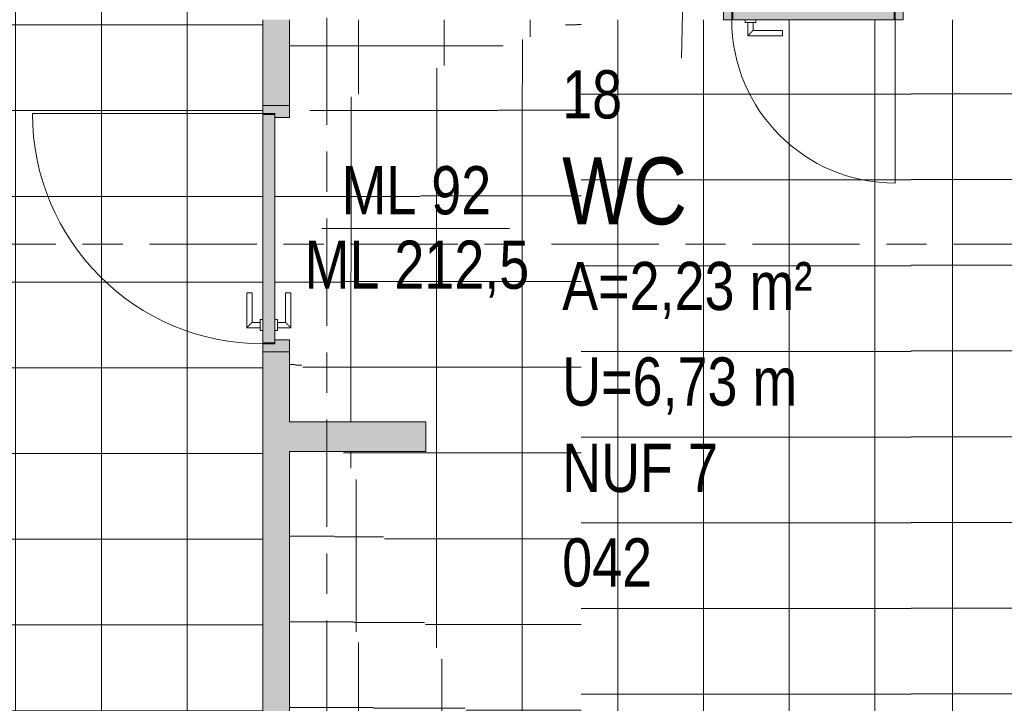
# Model space of a CAD drawing. Header units: metres. Extents: x 2 to 165, y -54 to 869.
# Tile 26 of 106: x 29.47 to 33.14, y -5.73 to -3.18. Entities that reach past the tile are written whole.
import ezdxf

# ---------------------------------------------------------------- set-up
doc = ezdxf.new("R2010")
doc.units = ezdxf.units.M
doc.linetypes.add('_Rasterlinie_', pattern=[0.75, 0.4, -0.1, 0.15, -0.1])
for name, color, linetype, lineweight in [('A_Geschossdecken', 7, 'Continuous', 5), ('A_Geschossdecken_Oberflächenschraffur', 7, 'Continuous', 5), ('A_Raster', 128, 'Continuous', 5), ('A_Raum-Txt', 16, 'Continuous', 5), ('A_Tuer', 128, 'Continuous', 5), ('A_Türen_Element', 128, 'Continuous', 5), ('A_Türen_Rahmen', 128, 'Continuous', 5), ('A_Wand', 244, 'Continuous', 5), ('A_Wand_Schraff', 1, 'Continuous', 5), ('A_Öffnung', 128, 'Continuous', 5)]:
    doc.layers.add(name, color=color, linetype=linetype, lineweight=lineweight)
doc.styles.add('Arial', font='arial.ttf', dxfattribs={"width": 0.8, "height": 0.18})
doc.styles.add('Arial_B', font='txt', dxfattribs={"width": 0.8, "height": 0.25})
pattern_1 = [(0, (56.97275, 0), (0, 0.32), []), (90, (56.97275, 0), (-0.32, 2e-17), [])]
pattern_2 = [(0.001, (56.96375, 0.01), (-5.6e-06, 0.32), []), (90, (56.96375, 0.01), (-0.32, 2e-17), [])]
pattern_3 = [(0, (56.97275, -0.078), (0, 0.32), []), (90, (56.97275, -0.078), (-0.32, 2e-17), [])]
pattern_4 = [(0, (56.97275, 0.012), (0, 0.32), []), (90, (56.97275, 0.012), (-0.32, 2e-17), [])]
pattern_5 = [(0, (56.94375, 0.002), (0, 0.32), []), (90, (56.94375, 0.002), (-0.32, 2e-17), [])]
pattern_6 = [(0, (56.94475, 0), (0, 0.32), []), (90, (56.94475, 0), (-0.32, 2e-17), [])]

# ---------------------------------------------------------------- blocks, each defined once
blk = doc.blocks.new('FP_28-AB- E0-  OK FFB')
at = {"layer": 'A_Geschossdecken_Oberflächenschraffur', "color": 9}
for p, q in [((-24.0228, -6.6572), (-24.0228, -3.1804)), ((-24.0228, -6.6572), (-24.0228, -3.1804)), ((-23.7028, -6.6572), (-23.7028, -3.1804)), ((-23.7028, -6.6572), (-23.7028, -3.1804)), ((-23.3829, -6.6572), (-23.3828, -3.1804)), ((-23.3829, -6.6572), (-23.3828, -3.1804)), ((-23.0629, -6.6572), (-23.0628, -3.1804)), ((-23.0629, -6.6572), (-23.0628, -3.1804)), ((-24.1767, -3.4569), (-22.9446, -3.4569)), ((-24.1767, -3.4569), (-22.9446, -3.4569)), ((-24.1767, -3.7769), (-22.9446, -3.7769)), ((-24.1767, -3.7769), (-22.9446, -3.7769)), ((-24.1767, -4.0969), (-22.9446, -4.0969)), ((-24.1767, -4.0969), (-22.9446, -4.0969)), ((-24.1767, -4.4169), (-22.9446, -4.4169)), ((-24.1767, -4.4169), (-22.9446, -4.4169)), ((-24.1767, -4.7369), (-22.9446, -4.7369)), ((-24.1767, -4.7369), (-22.9446, -4.7369)), ((-24.1767, -5.0569), (-22.9446, -5.0569)), ((-24.1767, -5.0569), (-22.9446, -5.0569)), ((-24.1767, -5.3769), (-22.9446, -5.3769)), ((-24.1767, -5.3769), (-22.9446, -5.3769)), ((-24.1767, -5.6969), (-22.9446, -5.6969)), ((-24.1767, -5.6969), (-22.9446, -5.6969)), ((-24.1767, -6.0169), (-22.9446, -6.0169)), ((-24.1767, -6.0169), (-22.9446, -6.0169)), ((-24.1767, -6.3369), (-22.9446, -6.3369)), ((-24.1767, -6.3369), (-22.9446, -6.3369))]:
    blk.add_line(p, q, dxfattribs=at)
blk = doc.blocks.new('FP_29-AB- E0-  OK FFB')
at = {"layer": 'A_Geschossdecken_Oberflächenschraffur', "color": 9}
for p, q in [((-25.2723, -6.6572), (-25.2723, -3.1804)), ((-25.2723, -6.6572), (-25.2723, -3.1804)), ((-24.9523, -6.6572), (-24.9523, -3.1804)), ((-24.9523, -6.6572), (-24.9523, -3.1804)), ((-24.6323, -6.6572), (-24.6323, -3.1804)), ((-24.6323, -6.6572), (-24.6323, -3.1804)), ((-24.3123, -6.6572), (-24.3123, -3.1804)), ((-24.3123, -6.6572), (-24.3123, -3.1804)), ((-25.4089, -3.4586), (-24.1768, -3.4586)), ((-25.4089, -3.4586), (-24.1768, -3.4586)), ((-25.4089, -3.7786), (-24.1768, -3.7786)), ((-25.4089, -3.7786), (-24.1768, -3.7786)), ((-25.4089, -4.0986), (-24.1768, -4.0986)), ((-25.4089, -4.0986), (-24.1768, -4.0986)), ((-25.4089, -4.4186), (-24.1768, -4.4186)), ((-25.4089, -4.4186), (-24.1768, -4.4186)), ((-25.4089, -4.7386), (-24.1768, -4.7386)), ((-25.4089, -4.7386), (-24.1768, -4.7386)), ((-25.4089, -5.0586), (-24.1768, -5.0586)), ((-25.4089, -5.0586), (-24.1768, -5.0586)), ((-25.4089, -5.3786), (-24.1768, -5.3786)), ((-25.4089, -5.3786), (-24.1768, -5.3786)), ((-25.4089, -5.6986), (-24.1768, -5.6986)), ((-25.4089, -5.6986), (-24.1768, -5.6986)), ((-25.4089, -6.0186), (-24.1768, -6.0186)), ((-25.4089, -6.0186), (-24.1768, -6.0186)), ((-25.4089, -6.3386), (-24.1768, -6.3386)), ((-25.4089, -6.3386), (-24.1768, -6.3386))]:
    blk.add_line(p, q, dxfattribs=at)
blk = doc.blocks.new('TU DF 1 - Rahmenstock flächenbündig variabel - DL - H - 840 x 2090-8069852-AB- E0-  OK FFB')
at = {"layer": 'A_Tuer', "lineweight": 9}
h = blk.add_hatch(color=253, dxfattribs=at)
h.paths.add_polyline_path([(0.305, -0.055), (0.335, -0.055), (0.335, 0.055), (0.29, 0.055), (0.29, -0.01), (0.305, -0.01), (0.305, -0.0415)], flags=0)
h.paths.add_polyline_path([(-0.305, -0.055), (-0.305, -0.01), (-0.29, -0.01), (-0.29, 0.055), (-0.335, 0.055), (-0.335, -0.055)], flags=0)
blk.add_hatch(color=253, dxfattribs=at).paths.add_polyline_path([(-0.301, -0.055), (0.301, -0.055), (0.301, -0.01), (-0.301, -0.01), (-0.301, -0.0415)], flags=0)
at = {"layer": 'A_Tuer', "color": 250, "lineweight": 9}
for p, q in [((-0.335, 0.055), (-0.335, -0.055)), ((-0.245, 0.05), (-0.245, 0)), ((-0.115, 0.05), (-0.245, 0.05)), ((-0.245, 0.05), (-0.245, 0)), ((-0.115, 0.05), (-0.245, 0.05)), ((-0.115, 0.05), (-0.115, 0.03)), ((-0.115, 0.05), (-0.115, 0.03)), ((0.335, -0.055), (0.335, 0.055)), ((-0.225, 0), (-0.225, 0.03)), ((-0.225, 0.03), (-0.115, 0.03)), ((-0.225, 0), (-0.225, 0.03)), ((-0.225, 0.03), (-0.115, 0.03)), ((-0.255, 0), (-0.255, -0.01)), ((-0.255, 0), (-0.215, 0)), ((-0.215, -0.01), (-0.215, 0)), ((-0.255, -0.055), (-0.255, -0.065)), ((-0.215, -0.065), (-0.255, -0.065)), ((-0.245, -0.065), (-0.245, -0.115)), ((-0.245, -0.065), (-0.245, -0.115)), ((-0.225, -0.095), (-0.225, -0.065)), ((-0.225, -0.095), (-0.225, -0.065)), ((-0.215, -0.065), (-0.215, -0.055)), ((-0.115, -0.095), (-0.225, -0.095)), ((-0.115, -0.095), (-0.225, -0.095)), ((-0.115, -0.095), (-0.115, -0.115)), ((-0.115, -0.095), (-0.115, -0.115)), ((-0.245, -0.115), (-0.115, -0.115)), ((-0.245, -0.115), (-0.115, -0.115))]:
    blk.add_line(p, q, dxfattribs=at)
for points in [[(-0.225, 0.03), (-0.225, 0.03), (-0.2252, 0.0302), (-0.2257, 0.0307), (-0.2263, 0.0313), (-0.2269, 0.0319), (-0.2275, 0.0325), (-0.2281, 0.0331), (-0.2289, 0.0339), (-0.2298, 0.0348), (-0.2306, 0.0356), (-0.2312, 0.0362), (-0.2318, 0.0368), (-0.2324, 0.0374), (-0.233, 0.038), (-0.2337, 0.0387), (-0.2343, 0.0393), (-0.235, 0.04), (-0.2357, 0.0407), (-0.2363, 0.0413), (-0.237, 0.042), (-0.2376, 0.0426), (-0.2382, 0.0432), (-0.2388, 0.0438), (-0.2394, 0.0444), (-0.24, 0.045), (-0.2406, 0.0456), (-0.2413, 0.0463), (-0.2419, 0.0469), (-0.2425, 0.0475), (-0.2431, 0.0481), (-0.2437, 0.0487), (-0.2443, 0.0493), (-0.2448, 0.0498), (-0.245, 0.05), (-0.245, 0.05)], [(-0.225, 0.03), (-0.225, 0.03), (-0.2252, 0.0302), (-0.2257, 0.0307), (-0.2263, 0.0313), (-0.2269, 0.0319), (-0.2275, 0.0325), (-0.2281, 0.0331), (-0.2289, 0.0339), (-0.2298, 0.0348), (-0.2306, 0.0356), (-0.2312, 0.0362), (-0.2318, 0.0368), (-0.2324, 0.0374), (-0.233, 0.038), (-0.2337, 0.0387), (-0.2343, 0.0393), (-0.235, 0.04), (-0.2357, 0.0407), (-0.2363, 0.0413), (-0.237, 0.042), (-0.2376, 0.0426), (-0.2382, 0.0432), (-0.2388, 0.0438), (-0.2394, 0.0444), (-0.24, 0.045), (-0.2406, 0.0456), (-0.2413, 0.0463), (-0.2419, 0.0469), (-0.2425, 0.0475), (-0.2431, 0.0481), (-0.2437, 0.0487), (-0.2443, 0.0493), (-0.2448, 0.0498), (-0.245, 0.05), (-0.245, 0.05)], [(-0.245, -0.115), (-0.245, -0.115), (-0.2448, -0.1148), (-0.2443, -0.1143), (-0.2437, -0.1137), (-0.2431, -0.1131), (-0.2425, -0.1125), (-0.2419, -0.1119), (-0.2411, -0.1111), (-0.2402, -0.1102), (-0.2394, -0.1094), (-0.2388, -0.1088), (-0.2382, -0.1082), (-0.2376, -0.1076), (-0.237, -0.107), (-0.2363, -0.1063), (-0.2357, -0.1057), (-0.235, -0.105), (-0.2343, -0.1043), (-0.2337, -0.1037), (-0.233, -0.103), (-0.2324, -0.1024), (-0.2318, -0.1018), (-0.2312, -0.1012), (-0.2306, -0.1006), (-0.23, -0.1), (-0.2294, -0.0994), (-0.2287, -0.0987), (-0.2281, -0.0981), (-0.2275, -0.0975), (-0.2269, -0.0969), (-0.2263, -0.0963), (-0.2257, -0.0957), (-0.2252, -0.0952), (-0.225, -0.095), (-0.225, -0.095)], [(-0.245, -0.115), (-0.245, -0.115), (-0.2448, -0.1148), (-0.2443, -0.1143), (-0.2437, -0.1137), (-0.2431, -0.1131), (-0.2425, -0.1125), (-0.2419, -0.1119), (-0.2411, -0.1111), (-0.2402, -0.1102), (-0.2394, -0.1094), (-0.2388, -0.1088), (-0.2382, -0.1082), (-0.2376, -0.1076), (-0.237, -0.107), (-0.2363, -0.1063), (-0.2357, -0.1057), (-0.235, -0.105), (-0.2343, -0.1043), (-0.2337, -0.1037), (-0.233, -0.103), (-0.2324, -0.1024), (-0.2318, -0.1018), (-0.2312, -0.1012), (-0.2306, -0.1006), (-0.23, -0.1), (-0.2294, -0.0994), (-0.2287, -0.0987), (-0.2281, -0.0981), (-0.2275, -0.0975), (-0.2269, -0.0969), (-0.2263, -0.0963), (-0.2257, -0.0957), (-0.2252, -0.0952), (-0.225, -0.095), (-0.225, -0.095)]]:
    blk.add_open_spline(points, degree=3, knots=[0, 0, 0, 0, 0.083333, 0.125, 0.166667, 0.208333, 0.229167, 0.25, 0.291667, 0.333333, 0.354167, 0.375, 0.395833, 0.416667, 0.4375, 0.458333, 0.479167, 0.5, 0.520833, 0.541667, 0.5625, 0.583333, 0.604167, 0.625, 0.645833, 0.666667, 0.6875, 0.708333, 0.75, 0.770833, 0.791667, 0.833333, 0.875, 0.916667, 1, 1, 1, 1], dxfattribs=at)
at = {"layer": 'A_Türen_Element', "color": 250, "lineweight": 9}
for p, q in [((0.301, -0.01), (-0.301, -0.01)), ((-0.301, -0.01), (-0.301, -0.055)), ((0.301, -0.055), (0.301, -0.01)), ((-0.301, -0.055), (0.301, -0.055))]:
    blk.add_line(p, q, dxfattribs=at)
at = {"layer": 'A_Türen_Rahmen', "color": 250, "lineweight": 9}
for p, q in [((-0.335, 0.055), (-0.29, 0.055)), ((-0.29, 0.055), (-0.29, -0.01)), ((0.29, 0.055), (0.335, 0.055)), ((0.29, -0.01), (0.29, 0.055)), ((-0.305, -0.01), (-0.305, -0.055)), ((-0.29, -0.01), (-0.305, -0.01)), ((0.305, -0.01), (0.29, -0.01)), ((0.305, -0.055), (0.305, -0.01)), ((-0.305, -0.055), (-0.335, -0.055)), ((0.335, -0.055), (0.305, -0.055))]:
    blk.add_line(p, q, dxfattribs=at)
at = {"layer": 'A_Öffnung', "color": 250, "lineweight": 9}
blk.add_line((0.305, -0.055), (0.305, -0.665), dxfattribs=at)
blk.add_arc((0.305, -0.055), 0.61, 180, 270, dxfattribs=at)
blk = doc.blocks.new('TU DF 1 - Rahmenstock flächenbündig variabel - DL - H - 840 x 2080-8069861-AB- E0-  OK FFB')
at = {"layer": 'A_Tuer', "lineweight": 9}
h = blk.add_hatch(color=253, dxfattribs=at)
h.paths.add_polyline_path([(-0.46, 0.05), (-0.46, -0.05), (-0.415, -0.05), (-0.415, 0.005), (-0.43, 0.005), (-0.43, 0.05), (-0.4524, 0.05)], flags=0)
h.paths.add_polyline_path([(0.415, 0.005), (0.415, -0.05), (0.46, -0.05), (0.46, 0.05), (0.43, 0.05), (0.43, 0.005)], flags=0)
blk.add_hatch(color=253, dxfattribs=at).paths.add_polyline_path([(-0.426, 0.05), (-0.426, 0.005), (0.426, 0.005), (0.426, 0.05), (-0.3634, 0.05)], flags=0)
at = {"layer": 'A_Tuer', "color": 250, "lineweight": 9}
for p, q in [((-0.37, 0.11), (-0.37, 0.06)), ((-0.24, 0.11), (-0.37, 0.11)), ((-0.37, 0.11), (-0.37, 0.06)), ((-0.24, 0.11), (-0.37, 0.11)), ((-0.35, 0.06), (-0.35, 0.09)), ((-0.35, 0.09), (-0.24, 0.09)), ((-0.35, 0.06), (-0.35, 0.09)), ((-0.35, 0.09), (-0.24, 0.09)), ((-0.24, 0.11), (-0.24, 0.09)), ((-0.24, 0.11), (-0.24, 0.09)), ((-0.46, -0.05), (-0.46, 0.05)), ((-0.38, 0.06), (-0.38, 0.05)), ((-0.38, 0.06), (-0.34, 0.06)), ((-0.34, 0.05), (-0.34, 0.06)), ((0.46, 0.05), (0.46, -0.05)), ((-0.38, 0.005), (-0.38, -0.005)), ((-0.34, -0.005), (-0.34, 0.005)), ((-0.34, -0.005), (-0.38, -0.005)), ((-0.37, -0.005), (-0.37, -0.055)), ((-0.37, -0.005), (-0.37, -0.055)), ((-0.35, -0.035), (-0.35, -0.005)), ((-0.35, -0.035), (-0.35, -0.005)), ((-0.24, -0.035), (-0.35, -0.035)), ((-0.24, -0.035), (-0.35, -0.035)), ((-0.24, -0.035), (-0.24, -0.055)), ((-0.24, -0.035), (-0.24, -0.055)), ((-0.37, -0.055), (-0.24, -0.055)), ((-0.37, -0.055), (-0.24, -0.055))]:
    blk.add_line(p, q, dxfattribs=at)
for points in [[(-0.35, 0.09), (-0.35, 0.09), (-0.3502, 0.0902), (-0.3507, 0.0907), (-0.3513, 0.0913), (-0.3519, 0.0919), (-0.3525, 0.0925), (-0.3531, 0.0931), (-0.3539, 0.0939), (-0.3548, 0.0948), (-0.3556, 0.0956), (-0.3562, 0.0962), (-0.3568, 0.0968), (-0.3574, 0.0974), (-0.358, 0.098), (-0.3587, 0.0987), (-0.3593, 0.0993), (-0.36, 0.1), (-0.3607, 0.1007), (-0.3613, 0.1013), (-0.362, 0.102), (-0.3626, 0.1026), (-0.3632, 0.1032), (-0.3638, 0.1038), (-0.3644, 0.1044), (-0.365, 0.105), (-0.3656, 0.1056), (-0.3663, 0.1063), (-0.3669, 0.1069), (-0.3675, 0.1075), (-0.3681, 0.1081), (-0.3687, 0.1087), (-0.3693, 0.1093), (-0.3698, 0.1098), (-0.37, 0.11), (-0.37, 0.11)], [(-0.35, 0.09), (-0.35, 0.09), (-0.3502, 0.0902), (-0.3507, 0.0907), (-0.3513, 0.0913), (-0.3519, 0.0919), (-0.3525, 0.0925), (-0.3531, 0.0931), (-0.3539, 0.0939), (-0.3548, 0.0948), (-0.3556, 0.0956), (-0.3562, 0.0962), (-0.3568, 0.0968), (-0.3574, 0.0974), (-0.358, 0.098), (-0.3587, 0.0987), (-0.3593, 0.0993), (-0.36, 0.1), (-0.3607, 0.1007), (-0.3613, 0.1013), (-0.362, 0.102), (-0.3626, 0.1026), (-0.3632, 0.1032), (-0.3638, 0.1038), (-0.3644, 0.1044), (-0.365, 0.105), (-0.3656, 0.1056), (-0.3663, 0.1063), (-0.3669, 0.1069), (-0.3675, 0.1075), (-0.3681, 0.1081), (-0.3687, 0.1087), (-0.3693, 0.1093), (-0.3698, 0.1098), (-0.37, 0.11), (-0.37, 0.11)], [(-0.37, -0.055), (-0.37, -0.055), (-0.3698, -0.0548), (-0.3693, -0.0543), (-0.3687, -0.0537), (-0.3681, -0.0531), (-0.3675, -0.0525), (-0.3669, -0.0519), (-0.3661, -0.0511), (-0.3652, -0.0502), (-0.3644, -0.0494), (-0.3638, -0.0488), (-0.3632, -0.0482), (-0.3626, -0.0476), (-0.362, -0.047), (-0.3613, -0.0463), (-0.3607, -0.0457), (-0.36, -0.045), (-0.3593, -0.0443), (-0.3587, -0.0437), (-0.358, -0.043), (-0.3574, -0.0424), (-0.3568, -0.0418), (-0.3562, -0.0412), (-0.3556, -0.0406), (-0.355, -0.04), (-0.3544, -0.0394), (-0.3537, -0.0387), (-0.3531, -0.0381), (-0.3525, -0.0375), (-0.3519, -0.0369), (-0.3513, -0.0363), (-0.3507, -0.0357), (-0.3502, -0.0352), (-0.35, -0.035), (-0.35, -0.035)], [(-0.37, -0.055), (-0.37, -0.055), (-0.3698, -0.0548), (-0.3693, -0.0543), (-0.3687, -0.0537), (-0.3681, -0.0531), (-0.3675, -0.0525), (-0.3669, -0.0519), (-0.3661, -0.0511), (-0.3652, -0.0502), (-0.3644, -0.0494), (-0.3638, -0.0488), (-0.3632, -0.0482), (-0.3626, -0.0476), (-0.362, -0.047), (-0.3613, -0.0463), (-0.3607, -0.0457), (-0.36, -0.045), (-0.3593, -0.0443), (-0.3587, -0.0437), (-0.358, -0.043), (-0.3574, -0.0424), (-0.3568, -0.0418), (-0.3562, -0.0412), (-0.3556, -0.0406), (-0.355, -0.04), (-0.3544, -0.0394), (-0.3537, -0.0387), (-0.3531, -0.0381), (-0.3525, -0.0375), (-0.3519, -0.0369), (-0.3513, -0.0363), (-0.3507, -0.0357), (-0.3502, -0.0352), (-0.35, -0.035), (-0.35, -0.035)]]:
    blk.add_open_spline(points, degree=3, knots=[0, 0, 0, 0, 0.083333, 0.125, 0.166667, 0.208333, 0.229167, 0.25, 0.291667, 0.333333, 0.354167, 0.375, 0.395833, 0.416667, 0.4375, 0.458333, 0.479167, 0.5, 0.520833, 0.541667, 0.5625, 0.583333, 0.604167, 0.625, 0.645833, 0.666667, 0.6875, 0.708333, 0.75, 0.770833, 0.791667, 0.833333, 0.875, 0.916667, 1, 1, 1, 1], dxfattribs=at)
at = {"layer": 'A_Türen_Element', "color": 250, "lineweight": 9}
for p, q in [((-0.426, 0.05), (0.426, 0.05)), ((-0.426, 0.005), (-0.426, 0.05)), ((0.426, 0.05), (0.426, 0.005)), ((0.426, 0.005), (-0.426, 0.005))]:
    blk.add_line(p, q, dxfattribs=at)
at = {"layer": 'A_Türen_Rahmen', "color": 250, "lineweight": 9}
for p, q in [((-0.43, 0.05), (-0.46, 0.05)), ((-0.43, 0.005), (-0.43, 0.05)), ((0.46, 0.05), (0.43, 0.05)), ((0.43, 0.05), (0.43, 0.005)), ((-0.415, 0.005), (-0.43, 0.005)), ((-0.415, -0.05), (-0.415, 0.005)), ((0.43, 0.005), (0.415, 0.005)), ((0.415, 0.005), (0.415, -0.05)), ((-0.46, -0.05), (-0.415, -0.05)), ((0.415, -0.05), (0.46, -0.05))]:
    blk.add_line(p, q, dxfattribs=at)
at = {"layer": 'A_Öffnung', "color": 250, "lineweight": 9}
blk.add_line((0.43, 0.05), (0.43, 0.91), dxfattribs=at)
blk.add_arc((0.43, 0.05), 0.86, 90, 180, dxfattribs=at)
blk = doc.blocks.new('Beschriftung Türen DL oder ML - Durchgangslichte mit Kennzeichen-6113498-AB- E0-  OK FFB')
at = {"layer": 'A_Tuer'}
blk.add_line((0, 0.003493), (0, -0.003507), dxfattribs=at)

msp = doc.modelspace()

# ---------------------------------------------------------------- hatches: boundary and pattern name
at = {"layer": 'A_Geschossdecken_Oberflächenschraffur'}
h = msp.add_hatch(dxfattribs=at)
h.set_pattern_fill('FP_38', color=9, style=0, pattern_type=2)
h.set_pattern_definition(pattern_1)
h.paths.add_polyline_path([(28.6695, -28.0387), (32.0269, -27.8532), (32.0283, -27.8804), (37.7956, -27.532), (37.5822, -23.3636), (30.8594, -23.3855), (30.8754, -6.7647), (30.3754, -6.78), (30.3754, -4.3401), (30.3654, -4.3395), (30.3654, -4.3301), (30.3154, -4.3298), (30.3158, -4.2001), (30.3354, -4.2001), (30.3354, -4.3101), (30.3654, -4.3101), (30.3654, -4.3001), (30.3754, -4.3001), (30.3754, -3.1804), (30.3672, -3.1804), (30.3673, -1.8402), (30.3687, -1.8402), (30.3687, -1.8362), (30.3669, -1.8362), (30.3658, -1.7902), (30.3568, -1.7895), (30.3568, -1.7802), (30.3068, -1.78), (30.3072, -1.6503), (30.3267, -1.6503), (30.3268, -1.7603), (30.3568, -1.7602), (30.3568, -1.7502), (30.3668, -1.7502), (30.3658, -0.9842), (30.3687, -0.9842), (30.3676, -0.9802), (30.3658, -0.9802), (30.3635, 0.9498), (30.3687, 0.9498), (30.3682, 0.9538), (30.3634, 0.9538), (30.3624, 0.9998), (30.3534, 1.0005), (30.3533, 1.0098), (30.3033, 1.01), (30.3037, 1.1397), (30.3232, 1.1397), (30.3233, 1.0297), (30.3533, 1.0298), (30.3533, 1.0398), (30.3633, 1.0398), (30.3624, 1.8058), (30.3687, 1.8058), (30.3686, 1.8098), (30.3623, 1.8098), (30.3621, 2.5273), (30.3621, 3.1597), (30.3662, 3.4257), (30.3687, 3.4257), (30.3687, 3.4296), (30.3662, 3.4297), (30.3662, 3.4757), (30.3569, 3.4765), (30.357, 3.4858), (30.3071, 3.4869), (30.31, 3.6166), (30.329, 3.6152), (30.3277, 3.5063), (30.3574, 3.5063), (30.3575, 3.5158), (30.3675, 3.5158), (30.3833, 4.5497), (28.6624, 4.5752), (28.6626, 4.1688), (28.7269, 4.1688), (28.7269, 3.8288), (28.6626, 3.8288), (28.6635, 0.1689), (28.7319, 0.1689), (28.7319, -0.1711), (28.6635, -0.1711), (28.6643, -3.8311), (28.7294, -3.8311), (28.7294, -4.1711), (28.6643, -4.1711), (28.666, -7.8386), (28.7294, -7.8386), (28.7294, -8.1786), (28.6652, -8.1786), (28.6661, -11.8286), (28.729, -11.8286), (28.729, -12.1686), (28.6661, -12.1686), (28.6677, -15.8286), (28.7269, -15.8286), (28.7269, -16.1686), (28.6669, -16.1686), (28.6685, -19.8286), (28.7294, -19.8286), (28.7294, -20.1686), (28.6678, -20.1686), (28.6685, -23.2286), (28.7394, -23.2286), (28.7394, -23.5686), (28.6686, -23.5686), (28.6692, -26.4762)], flags=0)
h.paths.add_polyline_path([(28.6692, -26.4762), (28.6696, -25.7362), (29.7291, -25.7359), (29.7292, -26.4759), (28.6696, -26.4762)], flags=0)
h.paths.add_polyline_path([(30.3568, -1.7844), (30.3568, -1.7844), (30.3568, -1.7844)], flags=0)
h.paths.add_polyline_path([(30.3533, 1.0056), (30.3533, 1.0056), (30.3533, 1.0056)], flags=0)
h = msp.add_hatch(dxfattribs=at)
h.set_pattern_fill('FP_38', color=9, style=0, pattern_type=2)
h.set_pattern_definition(pattern_1)
h.paths.add_polyline_path([(28.6695, -28.0387), (32.0269, -27.8532), (32.0283, -27.8804), (37.7956, -27.532), (37.5822, -23.3636), (30.8594, -23.3855), (30.8754, -6.7647), (30.3754, -6.78), (30.3754, -4.3401), (30.3654, -4.3395), (30.3654, -4.3301), (30.3154, -4.3298), (30.3158, -4.2001), (30.3354, -4.2001), (30.3354, -4.3101), (30.3654, -4.3101), (30.3654, -4.3001), (30.3754, -4.3001), (30.3754, -3.1804), (30.3672, -3.1804), (30.3673, -1.8402), (30.3687, -1.8402), (30.3687, -1.8362), (30.3669, -1.8362), (30.3658, -1.7902), (30.3568, -1.7895), (30.3568, -1.7802), (30.3068, -1.78), (30.3072, -1.6503), (30.3267, -1.6503), (30.3268, -1.7603), (30.3568, -1.7602), (30.3568, -1.7502), (30.3668, -1.7502), (30.3658, -0.9842), (30.3687, -0.9842), (30.3676, -0.9802), (30.3658, -0.9802), (30.3635, 0.9498), (30.3687, 0.9498), (30.3682, 0.9538), (30.3634, 0.9538), (30.3624, 0.9998), (30.3534, 1.0005), (30.3533, 1.0098), (30.3033, 1.01), (30.3037, 1.1397), (30.3232, 1.1397), (30.3233, 1.0297), (30.3533, 1.0298), (30.3533, 1.0398), (30.3633, 1.0398), (30.3624, 1.8058), (30.3687, 1.8058), (30.3686, 1.8098), (30.3623, 1.8098), (30.3621, 2.5273), (30.3621, 3.1597), (30.3662, 3.4257), (30.3687, 3.4257), (30.3687, 3.4296), (30.3662, 3.4297), (30.3662, 3.4757), (30.3569, 3.4765), (30.357, 3.4858), (30.3071, 3.4869), (30.31, 3.6166), (30.329, 3.6152), (30.3277, 3.5063), (30.3574, 3.5063), (30.3575, 3.5158), (30.3675, 3.5158), (30.3833, 4.5497), (28.6624, 4.5752), (28.6626, 4.1688), (28.7269, 4.1688), (28.7269, 3.8288), (28.6626, 3.8288), (28.6635, 0.1689), (28.7319, 0.1689), (28.7319, -0.1711), (28.6635, -0.1711), (28.6643, -3.8311), (28.7294, -3.8311), (28.7294, -4.1711), (28.6643, -4.1711), (28.666, -7.8386), (28.7294, -7.8386), (28.7294, -8.1786), (28.6652, -8.1786), (28.6661, -11.8286), (28.729, -11.8286), (28.729, -12.1686), (28.6661, -12.1686), (28.6677, -15.8286), (28.7269, -15.8286), (28.7269, -16.1686), (28.6669, -16.1686), (28.6685, -19.8286), (28.7294, -19.8286), (28.7294, -20.1686), (28.6678, -20.1686), (28.6685, -23.2286), (28.7394, -23.2286), (28.7394, -23.5686), (28.6686, -23.5686), (28.6692, -26.4762)], flags=0)
h.paths.add_polyline_path([(28.6692, -26.4762), (28.6696, -25.7362), (29.7291, -25.7359), (29.7292, -26.4759), (28.6696, -26.4762)], flags=0)
h.paths.add_polyline_path([(30.3568, -1.7844), (30.3568, -1.7844), (30.3568, -1.7844)], flags=0)
h.paths.add_polyline_path([(30.3533, 1.0056), (30.3533, 1.0056), (30.3533, 1.0056)], flags=0)
h = msp.add_hatch(dxfattribs=at)
h.set_pattern_fill('FP_91', color=9, style=0, pattern_type=2)
h.set_pattern_definition(pattern_3)
h.paths.add_polyline_path([(30.4754, -3.5451), (31.5638, -3.1804), (30.4754, -3.1804), (30.4754, -3.5301)], flags=0)
h = msp.add_hatch(dxfattribs=at)
h.set_pattern_fill('FP_91', color=9, style=0, pattern_type=2)
h.set_pattern_definition(pattern_3)
h.paths.add_polyline_path([(30.4754, -3.5451), (31.5638, -3.1804), (30.4754, -3.1804), (30.4754, -3.5301)], flags=0)
h = msp.add_hatch(dxfattribs=at)
h.set_pattern_fill('FP_93', color=9, style=0, pattern_type=2)
h.set_pattern_definition(pattern_5)
h.paths.add_polyline_path([(31.5638, -6.6572), (31.5638, -3.1804), (30.4754, -4.3751), (30.6217, -4.6817), (30.9843, -4.6817), (30.9843, -4.7917), (30.6741, -4.7917), (31.2571, -6.014)], flags=0)
h = msp.add_hatch(dxfattribs=at)
h.set_pattern_fill('FP_93', color=9, style=0, pattern_type=2)
h.set_pattern_definition(pattern_5)
h.paths.add_polyline_path([(31.5638, -6.6572), (31.5638, -3.1804), (30.4754, -4.3751), (30.6217, -4.6817), (30.9843, -4.6817), (30.9843, -4.7917), (30.6741, -4.7917), (31.2571, -6.014)], flags=0)
h = msp.add_hatch(dxfattribs=at)
h.set_pattern_fill('FP_94', color=9, style=0, pattern_type=2)
h.set_pattern_definition(pattern_6)
h.paths.add_polyline_path([(30.4754, -4.3751), (31.5638, -3.1804), (30.4754, -3.5451), (30.4754, -4.2001), (30.4804, -4.2001), (30.4801, -4.3301), (30.4754, -4.3301)], flags=0)
h = msp.add_hatch(dxfattribs=at)
h.set_pattern_fill('FP_94', color=9, style=0, pattern_type=2)
h.set_pattern_definition(pattern_6)
h.paths.add_polyline_path([(30.4754, -4.3751), (31.5638, -3.1804), (30.4754, -3.5451), (30.4754, -4.2001), (30.4804, -4.2001), (30.4801, -4.3301), (30.4754, -4.3301)], flags=0)
h = msp.add_hatch(dxfattribs=at)
h.set_pattern_fill('FP_4', color=9, style=0, pattern_type=2)
h.set_pattern_definition(pattern_1)
h.paths.add_polyline_path([(30.4204, -4.3751), (30.4754, -4.3751), (30.4754, -4.3301), (30.4304, -4.3301), (30.4304, -4.3401), (30.4204, -4.3401)], flags=0)
h.paths.add_polyline_path([(30.4304, -4.3101), (30.4604, -4.3101), (30.4608, -4.2001), (30.4754, -4.2001), (30.4754, -3.5451), (30.4204, -3.5451), (30.4204, -4.3001), (30.4304, -4.3008), (30.4304, -4.306)], flags=0)
h = msp.add_hatch(dxfattribs=at)
h.set_pattern_fill('FP_4', color=9, style=0, pattern_type=2)
h.set_pattern_definition(pattern_1)
h.paths.add_polyline_path([(30.4204, -4.3751), (30.4754, -4.3751), (30.4754, -4.3301), (30.4304, -4.3301), (30.4304, -4.3401), (30.4204, -4.3401)], flags=0)
h.paths.add_polyline_path([(30.4304, -4.3101), (30.4604, -4.3101), (30.4608, -4.2001), (30.4754, -4.2001), (30.4754, -3.5451), (30.4204, -3.5451), (30.4204, -4.3001), (30.4304, -4.3008), (30.4304, -4.306)], flags=0)
h = msp.add_hatch(dxfattribs=at)
h.set_pattern_fill('FP_90', color=9, style=0, pattern_type=2)
h.set_pattern_definition(pattern_2)
h.paths.add_polyline_path([(31.5638, -6.6572), (30.6741, -4.7917), (30.5704, -4.7917), (30.9957, -6.6572)], flags=0)
h.paths.add_polyline_path([(30.6217, -4.6817), (30.4754, -4.3751), (30.5453, -4.6817)], flags=0)
h = msp.add_hatch(dxfattribs=at)
h.set_pattern_fill('FP_90', color=9, style=0, pattern_type=2)
h.set_pattern_definition(pattern_2)
h.paths.add_polyline_path([(31.5638, -6.6572), (30.6741, -4.7917), (30.5704, -4.7917), (30.9957, -6.6572)], flags=0)
h.paths.add_polyline_path([(30.6217, -4.6817), (30.4754, -4.3751), (30.5453, -4.6817)], flags=0)
h = msp.add_hatch(dxfattribs=at)
h.set_pattern_fill('FP_92', color=9, style=0, pattern_type=2)
h.set_pattern_definition(pattern_4)
h.paths.add_polyline_path([(30.4754, -6.6629), (30.9855, -6.6524), (30.9855, -6.6573), (30.9957, -6.6572), (30.5704, -4.7917), (30.4754, -4.7917), (30.4754, -6.6524)], flags=0)
h.paths.add_polyline_path([(30.4754, -4.6817), (30.5453, -4.6817), (30.4754, -4.3751), (30.4754, -4.5904)], flags=0)
h = msp.add_hatch(dxfattribs=at)
h.set_pattern_fill('FP_92', color=9, style=0, pattern_type=2)
h.set_pattern_definition(pattern_4)
h.paths.add_polyline_path([(30.4754, -6.6629), (30.9855, -6.6524), (30.9855, -6.6573), (30.9957, -6.6572), (30.5704, -4.7917), (30.4754, -4.7917), (30.4754, -6.6524)], flags=0)
h.paths.add_polyline_path([(30.4754, -4.6817), (30.5453, -4.6817), (30.4754, -4.3751), (30.4754, -4.5904)], flags=0)
at = {"layer": 'A_Wand_Schraff', "lineweight": 9}
h = msp.add_hatch(color=253, dxfattribs=at)
h.paths.add_polyline_path([(30.3754, -6.775), (30.4754, -6.7729), (30.4754, -4.4201), (30.3754, -4.4201), (30.3754, -6.014)], flags=0)
h.paths.add_polyline_path([(30.4754, -3.5001), (30.4754, -3.1804), (30.3754, -3.1804), (30.3754, -3.5001)], flags=0)
msp.add_hatch(color=253, dxfattribs=at).paths.add_polyline_path([(30.9843, -4.7917), (30.9843, -4.6817), (30.4754, -4.6817), (30.4754, -4.7917)], flags=0)

# ---------------------------------------------------------------- linework, layer by layer
at = {"layer": 'A_Geschossdecken', "color": 253, "lineweight": 9}
for p, q in [((30.3754, -3.5341), (30.3754, -3.5301)), ((30.3754, -4.3901), (30.3754, -4.3861))]:
    msp.add_line(p, q, dxfattribs=at)
at = {"layer": 'A_Raster', "linetype": '_Rasterlinie_', "lineweight": 9}
for p, q in [((30.6142, -53.073), (30.6142, 37.0621)), ((88.1031, -4.0184), (15.5195, -4.0184))]:
    msp.add_line(p, q, dxfattribs=at)
at = {"layer": 'A_Raum-Txt'}
msp.add_line((31.9534, -2.6282), (31.9387, -3.3241), dxfattribs=at)
at = {"layer": 'A_Wand', "color": 250, "lineweight": 9}
for p, q in [((30.3754, -3.1804), (30.3754, -3.5001)), ((30.4754, -3.5001), (30.4754, -3.1804)), ((30.3754, -3.5001), (30.4754, -3.5001)), ((30.3754, -4.4201), (30.3754, -6.775)), ((30.4754, -4.4201), (30.3754, -4.4201)), ((30.4754, -4.6817), (30.4754, -4.4201)), ((30.9843, -4.6817), (30.4754, -4.6817)), ((30.9843, -4.7917), (30.9843, -4.6817)), ((30.4754, -6.6629), (30.4754, -4.7917)), ((30.4754, -4.7917), (30.9843, -4.7917))]:
    msp.add_line(p, q, dxfattribs=at)

# ---------------------------------------------------------------- block references
at = {"layer": 'A_Geschossdecken', "color": 253, "lineweight": 9}
for name in ['FP_29-AB- E0-  OK FFB', 'FP_28-AB- E0-  OK FFB']:
    msp.add_blockref(name, (56.9727, 0), dxfattribs=at)
at = {"layer": 'A_Tuer', "color": 250, "lineweight": 9}
msp.add_blockref('TU DF 1 - Rahmenstock flächenbündig variabel - DL - H - 840 x 2090-8069852-AB- E0-  OK FFB', (32.4307, -3.1254), dxfattribs=at)
at = {"layer": 'A_Tuer', "color": 250, "lineweight": 9, "rotation": 89.99999999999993}
msp.add_blockref('TU DF 1 - Rahmenstock flächenbündig variabel - DL - H - 840 x 2080-8069861-AB- E0-  OK FFB', (30.4254, -3.9601), dxfattribs=at)
at = {"layer": 'A_Tuer', "xscale": 99.99999999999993, "yscale": 99.99999999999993, "zscale": 99.99999999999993, "rotation": 270.0000000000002}
msp.add_blockref('Beschriftung Türen DL oder ML - Durchgangslichte mit Kennzeichen-6113498-AB- E0-  OK FFB', (30.9466, -3.9601), dxfattribs=at)

# ---------------------------------------------------------------- texts
at = {"layer": 'A_Raum-Txt', "attachment_point": 1}
for s, insert, char_height, width, style in [('18', (31.493, -3.369), 0.18, 0.269367, 'Arial'), ('WC', (31.493, -3.6945), 0.25, 0.557974, 'Arial_B'), ('A=2,23 m²', (31.493, -4.0843), 0.18, 1.109535, 'Arial'), ('U=6,73 m', (31.493, -4.441), 0.18, 1.0454, 'Arial'), ('NUF 7', (31.493, -4.7636), 0.18, 0.692658, 'Arial'), ('042', (31.493, -5.1162), 0.18, 0.40405, 'Arial')]:
    msp.add_mtext(s, dxfattribs=dict(at, insert=insert, char_height=char_height, width=width, style=style))
at = {"layer": 'A_Tuer', "char_height": 0.18, "attachment_point": 1, "style": 'Arial'}
for s, insert, width in [('ML 92', (30.669, -3.727), 0.667004), ('ML 212,5', (30.5314, -4.0049), 1.000506)]:
    msp.add_mtext(s, dxfattribs=dict(at, insert=insert, width=width))

doc.saveas('drawing.dxf')
